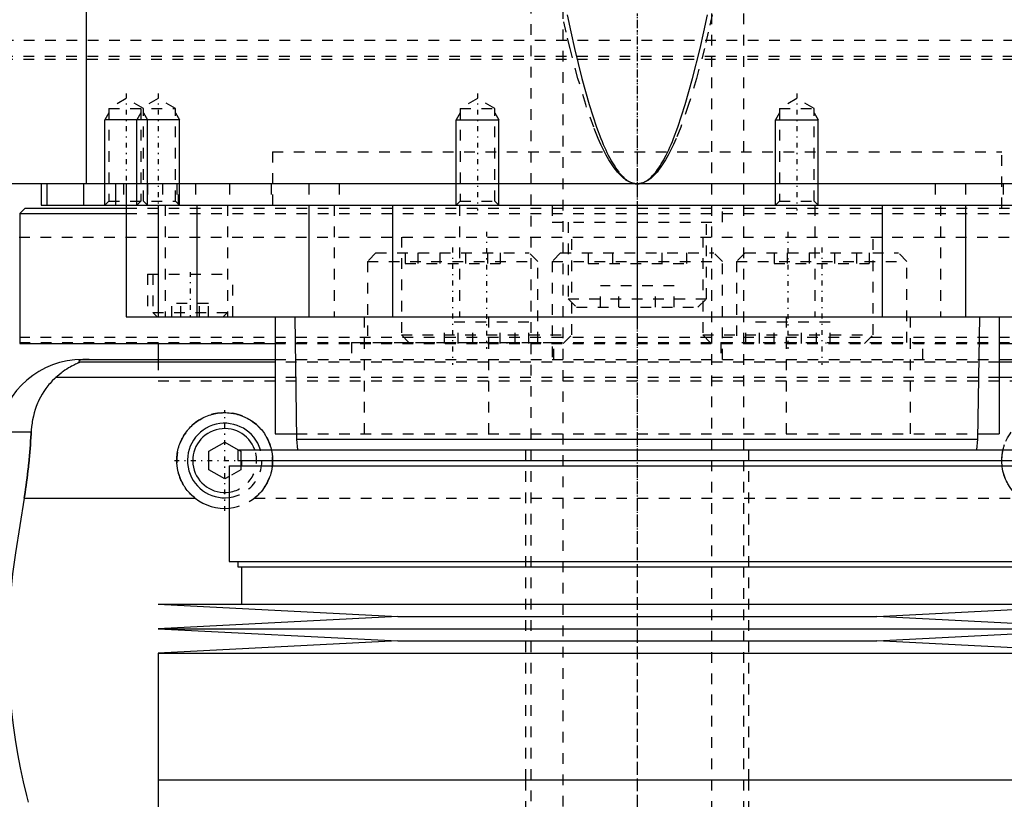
# Model space of a CAD drawing. Extents: x -105 to 105, y -139 to 487.
# Tile 5 of 11: x -58 to 34, y -41 to 32. Entities that reach past the tile are written whole.
import ezdxf

# ---------------------------------------------------------------- set-up
doc = ezdxf.new("R2010")
doc.units = 0
doc.linetypes.add('CENTER', pattern=[1.5, 0.45, -0.5, 0.05, -0.5])
doc.linetypes.add('DASHED', pattern=[2, 1, -1])
for name, color, linetype in [('AM_0', 7, 'CONTINUOUS'), ('AM_10', 7, 'CONTINUOUS'), ('AM_3', 7, 'DASHED'), ('AM_7', 7, 'CENTER')]:
    doc.layers.add(name, color=color, linetype=linetype)

msp = doc.modelspace()

# ---------------------------------------------------------------- linework, layer by layer
at = {"layer": 'AM_0', "color": 7, "linetype": 'CONTINUOUS'}
for p, q in [((-51.744, 16.5), (-51.744, 77.05)), ((62, 16.5), (-62, 16.5)), ((-56, 16.5), (-56, 14.5)), ((-55.474, 16.5), (-55.474, 14.5)), ((-52, 16.5), (-52, 14.5)), ((-49, 16.5), (-49, 14.5)), ((-48, 16.5), (-48, 4)), ((-57.5, 14.2), (-58, 13.7)), ((-57.5, 14.2), (-48.014, 14.2)), ((-56, 14.5), (56, 14.5)), ((-45.003, 14.5), (-45.003, 4)), ((-41.361, 14.5), (-41.361, 4)), ((-30.85, 14.5), (-30.85, 4)), ((-23, 14.5), (-23, 4)), ((-13, 14.5), (-13.005, 14.505)), ((0, 14.5), (0, 4)), ((13.005, 14.505), (13, 14.5)), ((23, 14.5), (23, 4)), ((30.85, 14.5), (30.85, 4)), ((-58, 13.7), (-58, 1.5)), ((-58, 13.7), (-48.014, 13.7)), ((-48, 4), (48, 4)), ((-34, 4), (-34, -7)), ((-32.175, 4), (-32, -7.5)), ((32, -7.5), (32.175, 4)), ((34, 4), (34, -7)), ((-58, 1.5), (-34.039, 1.5)), ((-45, 1.5), (-45, 0)), ((34.039, 1.5), (58, 1.5)), ((-52.11, 0), (-34, 0)), ((34, 0), (52.11, 0)), ((-34, -0.254), (-52.378, -0.254)), ((52.378, -0.254), (34, -0.254)), ((-34, -1.693), (-54.6, -1.693)), ((54.6, -1.693), (34, -1.693)), ((-60.021, -6.813), (-56.932, -6.813)), ((-34, -7), (-32.008, -7)), ((32.008, -7), (34, -7)), ((-40.25, -8.634), (-38.75, -7.768)), ((-38.75, -7.768), (-37.482, -8.5)), ((-32, -7.5), (-31.9, -8.5)), ((-32, -7.5), (32, -7.5)), ((31.9, -8.5), (32, -7.5)), ((-40.25, -10.366), (-40.25, -8.634)), ((-37.525, -8.5), (-37.525, -9.5)), ((-37.525, -8.5), (37.525, -8.5)), ((-38.325, -10), (-38.325, -19)), ((-38.325, -10), (38.325, -10)), ((-37.525, -9.5), (37.525, -9.5)), ((-37.25, -9.5), (-37.25, -10)), ((-37.175, -9.5), (-37.175, -10)), ((-38.75, -11.232), (-40.25, -10.366)), ((-38.325, -10.987), (-38.75, -11.232)), ((-57.58, -13.032), (-58.394, -18.159)), ((-57.58, -13.032), (-41.538, -13.032)), ((-38.325, -19), (38.325, -19)), ((-37.525, -19), (-37.525, -19.5)), ((-37.525, -19.5), (37.525, -19.5)), ((-37.175, -19.5), (-37.175, -23)), ((-45, -23), (-22.5, -24.15)), ((-45, -23), (45, -23)), ((22.5, -24.15), (45, -23)), ((-22.5, -24.15), (-45, -25.3)), ((-22.5, -24.15), (22.5, -24.15)), ((45, -25.3), (22.5, -24.15)), ((-45, -25.3), (-22.5, -26.45)), ((-45, -25.3), (45, -25.3)), ((22.5, -26.45), (45, -25.3)), ((-22.5, -26.45), (-45, -27.6)), ((-22.5, -26.45), (22.5, -26.45)), ((45, -27.6), (22.5, -26.45)), ((-45, -27.6), (-45, -39.5)), ((-45, -27.6), (45, -27.6)), ((-45, -39.5), (45, -39.5)), ((-45, -39.5), (-45, -52.9)), ((-45, -39.5), (0, -39.5))]:
    msp.add_line(p, q, dxfattribs=at)
for points in [[(-6.59, 32.391, 0), (-6.245, 30.764, 0), (-5.9, 29.225, 0), (-5.208, 26.409, 0), (-4.515, 23.945, 0), (-3.822, 21.831, 0), (-3.417, 20.761, 0), (-3.302, 20.477, 0), (-3.186, 20.203, 0), (-3.128, 20.069, 0), (-3.07, 19.938, 0), (-2.955, 19.684, 0), (-2.839, 19.439, 0), (-2.723, 19.204, 0), (-2.607, 18.979, 0), (-2.491, 18.763, 0), (-2.434, 18.659, 0), (-2.376, 18.558, 0), (-2.26, 18.362, 0), (-2.144, 18.176, 0), (-2.086, 18.087, 0), (-2.028, 18, 0), (-1.912, 17.833, 0), (-1.797, 17.677, 0), (-1.739, 17.602, 0), (-1.681, 17.53, 0), (-1.565, 17.393, 0), (-1.449, 17.265, 0), (-1.333, 17.148, 0), (-1.217, 17.04, 0), (-1.101, 16.942, 0), (-1.043, 16.897, 0), (-0.985, 16.854, 0), (-0.869, 16.775, 0), (-0.754, 16.707, 0), (-0.638, 16.648, 0), (-0.57, 16.618, 0), (-0.551, 16.611, 0), (-0.531, 16.603, 0), (-0.522, 16.599, 0), (-0.512, 16.596, 0), (-0.493, 16.588, 0), (-0.473, 16.582, 0), (-0.454, 16.575, 0), (-0.435, 16.569, 0), (-0.415, 16.563, 0), (-0.406, 16.56, 0), (-0.396, 16.557, 0), (-0.377, 16.552, 0), (-0.357, 16.547, 0), (-0.348, 16.544, 0), (-0.338, 16.542, 0), (-0.319, 16.537, 0), (-0.299, 16.533, 0), (-0.29, 16.531, 0), (-0.28, 16.529, 0), (-0.261, 16.525, 0), (-0.242, 16.521, 0), (-0.222, 16.518, 0), (-0.203, 16.515, 0), (-0.184, 16.512, 0), (-0.174, 16.511, 0), (-0.164, 16.51, 0), (-0.145, 16.508, 0), (-0.126, 16.506, 0), (-0.106, 16.504, 0), (-0.087, 16.503, 0), (-0.068, 16.502, 0), (-0.058, 16.501, 0), (-0.048, 16.501, 0), (-0.029, 16.5, 0), (-0.01, 16.5, 0), (0, 16.5, 0)], [(0, 16.5, 0), (0.01, 16.5, 0), (0.029, 16.5, 0), (0.048, 16.501, 0), (0.058, 16.501, 0), (0.068, 16.502, 0), (0.087, 16.503, 0), (0.106, 16.504, 0), (0.126, 16.506, 0), (0.145, 16.508, 0), (0.164, 16.51, 0), (0.174, 16.511, 0), (0.184, 16.512, 0), (0.203, 16.515, 0), (0.222, 16.518, 0), (0.242, 16.521, 0), (0.261, 16.525, 0), (0.28, 16.529, 0), (0.29, 16.531, 0), (0.299, 16.533, 0), (0.319, 16.537, 0), (0.338, 16.542, 0), (0.348, 16.544, 0), (0.357, 16.547, 0), (0.377, 16.552, 0), (0.396, 16.557, 0), (0.406, 16.56, 0), (0.415, 16.563, 0), (0.435, 16.569, 0), (0.454, 16.575, 0), (0.473, 16.582, 0), (0.493, 16.588, 0), (0.512, 16.596, 0), (0.522, 16.599, 0), (0.531, 16.603, 0), (0.551, 16.611, 0), (0.57, 16.618, 0), (0.589, 16.627, 0), (0.609, 16.635, 0), (0.628, 16.644, 0), (0.638, 16.648, 0), (0.647, 16.653, 0), (0.667, 16.662, 0), (0.686, 16.671, 0), (0.754, 16.707, 0), (0.869, 16.775, 0), (0.985, 16.854, 0), (1.043, 16.897, 0), (1.101, 16.942, 0), (1.217, 17.04, 0), (1.333, 17.148, 0), (1.449, 17.265, 0), (1.565, 17.393, 0), (1.681, 17.53, 0), (1.739, 17.602, 0), (1.797, 17.677, 0), (1.912, 17.833, 0), (2.028, 18, 0), (2.086, 18.087, 0), (2.144, 18.176, 0), (2.26, 18.362, 0), (2.376, 18.558, 0), (2.434, 18.659, 0), (2.491, 18.763, 0), (2.607, 18.979, 0), (2.723, 19.204, 0), (2.839, 19.439, 0), (2.955, 19.684, 0), (3.07, 19.938, 0), (3.128, 20.069, 0), (3.186, 20.203, 0), (3.302, 20.477, 0), (3.417, 20.761, 0), (3.822, 21.831, 0), (4.515, 23.945, 0), (5.208, 26.409, 0), (5.9, 29.225, 0), (6.245, 30.764, 0), (6.59, 32.391, 0)], [(-51.492, 0, 0), (-51.497, 0, 0), (-51.506, 0, 0), (-51.516, 0, 0), (-51.521, 0, 0), (-51.525, 0, 0), (-51.535, 0, 0), (-51.544, 0, 0), (-51.553, 0, 0), (-51.562, 0, 0), (-51.57, 0, 0), (-51.574, 0, 0), (-51.579, 0, 0), (-51.587, -0.001, 0), (-51.596, -0.001, 0), (-51.605, -0.001, 0), (-51.614, -0.001, 0), (-51.623, -0.001, 0), (-51.627, -0.001, 0), (-51.631, -0.001, 0), (-51.64, -0.001, 0), (-51.649, -0.002, 0), (-51.653, -0.002, 0), (-51.657, -0.002, 0), (-51.666, -0.002, 0), (-51.674, -0.002, 0), (-51.678, -0.002, 0), (-51.682, -0.002, 0), (-51.689, -0.003, 0), (-51.697, -0.003, 0), (-51.704, -0.003, 0), (-51.712, -0.003, 0), (-51.719, -0.003, 0), (-51.723, -0.004, 0), (-51.726, -0.004, 0), (-51.734, -0.004, 0), (-51.741, -0.004, 0), (-51.748, -0.004, 0), (-51.756, -0.005, 0), (-51.763, -0.005, 0), (-51.766, -0.005, 0), (-51.77, -0.005, 0), (-51.777, -0.006, 0), (-51.784, -0.006, 0), (-51.79, -0.006, 0), (-51.797, -0.007, 0), (-51.803, -0.007, 0), (-51.807, -0.007, 0), (-51.81, -0.007, 0), (-51.816, -0.007, 0), (-51.822, -0.008, 0), (-51.842, -0.009, 0), (-51.874, -0.011, 0), (-51.89, -0.012, 0), (-51.905, -0.013, 0), (-51.934, -0.015, 0), (-51.962, -0.017, 0), (-51.988, -0.019, 0), (-52.012, -0.022, 0), (-52.035, -0.024, 0), (-52.046, -0.025, 0), (-52.057, -0.026, 0), (-52.077, -0.029, 0), (-52.096, -0.031, 0), (-52.105, -0.032, 0), (-52.113, -0.033, 0), (-52.129, -0.036, 0), (-52.145, -0.038, 0), (-52.153, -0.039, 0), (-52.16, -0.04, 0), (-52.175, -0.043, 0), (-52.189, -0.045, 0), (-52.234, -0.053, 0), (-52.298, -0.069, 0), (-52.348, -0.084, 0), (-52.386, -0.099, 0), (-52.413, -0.113, 0), (-52.423, -0.121, 0), (-52.432, -0.128, 0), (-52.445, -0.142, 0), (-52.452, -0.157, 0), (-52.454, -0.171, 0), (-52.451, -0.186, 0), (-52.443, -0.201, 0), (-52.437, -0.209, 0), (-52.43, -0.216, 0), (-52.412, -0.231, 0), (-52.391, -0.247, 0), (-52.378, -0.254, 0)], [(-52.378, -0.254, 0), (-52.377, -0.255, 0), (-52.376, -0.256, 0), (-52.375, -0.258, 0), (-52.375, -0.259, 0), (-52.376, -0.26, 0), (-52.377, -0.263, 0), (-52.379, -0.265, 0), (-52.381, -0.268, 0), (-52.385, -0.271, 0), (-52.389, -0.274, 0), (-52.391, -0.275, 0), (-52.394, -0.277, 0), (-52.4, -0.281, 0), (-52.406, -0.284, 0), (-52.413, -0.288, 0), (-52.421, -0.292, 0), (-52.429, -0.296, 0), (-52.433, -0.299, 0), (-52.438, -0.301, 0), (-52.447, -0.306, 0), (-52.457, -0.31, 0), (-52.462, -0.313, 0), (-52.468, -0.315, 0), (-52.479, -0.321, 0), (-52.49, -0.326, 0), (-52.496, -0.329, 0), (-52.502, -0.331, 0), (-52.514, -0.337, 0), (-52.527, -0.343, 0), (-52.54, -0.349, 0), (-52.553, -0.355, 0), (-52.567, -0.361, 0), (-52.574, -0.364, 0), (-52.581, -0.368, 0), (-52.595, -0.374, 0), (-52.61, -0.381, 0), (-52.663, -0.405, 0), (-52.763, -0.452, 0), (-52.876, -0.506, 0), (-52.999, -0.568, 0), (-53.064, -0.602, 0), (-53.132, -0.638, 0), (-53.273, -0.717, 0), (-53.426, -0.807, 0), (-53.588, -0.908, 0), (-53.758, -1.021, 0), (-53.936, -1.147, 0), (-54.027, -1.214, 0), (-54.12, -1.286, 0), (-54.309, -1.438, 0), (-54.502, -1.605, 0), (-54.6, -1.693, 0)], [(-54.6, -1.693, 0), (-54.718, -1.8, 0), (-54.945, -2.021, 0), (-55.16, -2.253, 0), (-55.263, -2.372, 0), (-55.363, -2.494, 0), (-55.554, -2.744, 0), (-55.733, -3.004, 0), (-55.901, -3.271, 0), (-56.056, -3.547, 0), (-56.199, -3.831, 0), (-56.266, -3.975, 0), (-56.33, -4.121, 0), (-56.448, -4.419, 0), (-56.554, -4.722, 0), (-56.647, -5.031, 0), (-56.727, -5.345, 0), (-56.795, -5.664, 0), (-56.824, -5.825, 0), (-56.85, -5.988, 0), (-56.893, -6.315, 0), (-56.922, -6.646, 0), (-56.932, -6.813, 0)], [(-41.538, -13.032, 0), (-41.601, -12.982, 0), (-41.722, -12.879, 0), (-41.839, -12.772, 0), (-41.895, -12.718, 0), (-41.951, -12.663, 0), (-42.059, -12.55, 0), (-42.164, -12.432, 0), (-42.266, -12.309, 0), (-42.364, -12.181, 0), (-42.458, -12.05, 0), (-42.503, -11.982, 0), (-42.548, -11.914, 0), (-42.633, -11.775, 0), (-42.713, -11.632, 0), (-42.788, -11.486, 0), (-42.858, -11.337, 0), (-42.922, -11.186, 0), (-42.952, -11.109, 0), (-42.981, -11.033, 0), (-43.034, -10.877, 0), (-43.081, -10.721, 0), (-43.103, -10.642, 0), (-43.123, -10.563, 0), (-43.158, -10.405, 0), (-43.188, -10.247, 0), (-43.2, -10.168, 0), (-43.211, -10.089, 0), (-43.229, -9.931, 0), (-43.242, -9.774, 0), (-43.248, -9.619, 0), (-43.25, -9.465, 0), (-43.246, -9.311, 0), (-43.242, -9.234, 0), (-43.237, -9.156, 0), (-43.222, -9, 0), (-43.202, -8.844, 0), (-43.176, -8.688, 0), (-43.145, -8.532, 0), (-43.108, -8.377, 0), (-43.087, -8.3, 0), (-43.065, -8.223, 0), (-43.017, -8.07, 0), (-42.963, -7.919, 0), (-42.904, -7.77, 0), (-42.84, -7.624, 0), (-42.771, -7.48, 0), (-42.734, -7.409, 0), (-42.697, -7.338, 0), (-42.618, -7.2, 0), (-42.534, -7.065, 0), (-42.447, -6.934, 0), (-42.355, -6.807, 0), (-42.259, -6.683, 0), (-42.21, -6.623, 0), (-42.16, -6.564, 0), (-42.058, -6.449, 0), (-41.953, -6.339, 0), (-41.845, -6.233, 0), (-41.732, -6.13, 0), (-41.615, -6.03, 0), (-41.554, -5.981, 0), (-41.493, -5.932, 0), (-41.366, -5.838, 0), (-41.235, -5.748, 0), (-41.168, -5.705, 0), (-41.1, -5.663, 0), (-40.962, -5.581, 0), (-40.82, -5.504, 0), (-40.748, -5.468, 0), (-40.675, -5.432, 0), (-40.527, -5.366, 0), (-40.376, -5.304, 0), (-40.223, -5.248, 0), (-40.068, -5.197, 0), (-39.912, -5.153, 0), (-39.833, -5.132, 0), (-39.754, -5.114, 0), (-39.596, -5.08, 0), (-39.437, -5.053, 0), (-39.278, -5.031, 0), (-39.119, -5.015, 0), (-38.962, -5.005, 0), (-38.883, -5.002, 0), (-38.805, -5, 0), (-38.649, -5.001, 0), (-38.492, -5.007, 0), (-38.334, -5.019, 0), (-38.175, -5.037, 0), (-38.016, -5.06, 0), (-37.937, -5.074, 0), (-37.857, -5.089, 0), (-37.699, -5.124, 0), (-37.542, -5.165, 0), (-37.386, -5.212, 0), (-37.232, -5.264, 0), (-37.079, -5.322, 0), (-37.004, -5.352, 0), (-36.93, -5.385, 0), (-36.782, -5.453, 0), (-36.638, -5.526, 0), (-36.497, -5.605, 0), (-36.36, -5.687, 0), (-36.226, -5.775, 0), (-36.161, -5.82, 0), (-36.096, -5.866, 0), (-35.971, -5.961, 0), (-35.85, -6.059, 0), (-35.791, -6.109, 0), (-35.734, -6.16, 0), (-35.623, -6.264, 0), (-35.516, -6.371, 0), (-35.463, -6.426, 0), (-35.411, -6.483, 0), (-35.31, -6.599, 0), (-35.212, -6.719, 0), (-35.118, -6.844, 0), (-35.027, -6.972, 0), (-34.94, -7.105, 0), (-34.899, -7.172, 0), (-34.858, -7.241, 0), (-34.781, -7.38, 0), (-34.708, -7.522, 0), (-34.64, -7.667, 0), (-34.578, -7.814, 0), (-34.52, -7.964, 0), (-34.494, -8.039, 0), (-34.468, -8.115, 0), (-34.422, -8.268, 0), (-34.381, -8.423, 0), (-34.362, -8.5, 0)], [(-56.932, -6.813, 0), (-56.941, -6.985, 0), (-56.96, -7.331, 0), (-56.981, -7.678, 0), (-56.992, -7.852, 0), (-57.004, -8.026, 0), (-57.03, -8.374, 0), (-57.058, -8.723, 0), (-57.088, -9.071, 0), (-57.12, -9.42, 0), (-57.155, -9.769, 0), (-57.173, -9.943, 0), (-57.191, -10.117, 0), (-57.23, -10.464, 0), (-57.27, -10.81, 0), (-57.313, -11.155, 0), (-57.357, -11.498, 0), (-57.403, -11.84, 0), (-57.427, -12.01, 0), (-57.451, -12.18, 0), (-57.501, -12.52, 0), (-57.553, -12.861, 0), (-57.58, -13.032, 0)], [(34.362, -8.5, 0), (34.376, -8.442, 0), (34.406, -8.325, 0), (34.439, -8.209, 0), (34.457, -8.152, 0), (34.475, -8.094, 0), (34.514, -7.98, 0)], [(-58.394, -18.159, 0), (-58.495, -18.825, 0), (-58.674, -20.156, 0), (-58.821, -21.482, 0), (-58.882, -22.142, 0), (-58.935, -22.799, 0), (-59.018, -24.102, 0), (-59.071, -25.384, 0), (-59.094, -26.642, 0), (-59.089, -27.883, 0), (-59.057, -29.149, 0), (-59.03, -29.791, 0), (-58.995, -30.438, 0), (-58.902, -31.746, 0), (-58.777, -33.067, 0), (-58.62, -34.395, 0), (-58.431, -35.726, 0), (-58.21, -37.055, 0), (-58.088, -37.717, 0), (-57.958, -38.376, 0), (-57.676, -39.685, 0), (-57.366, -40.978, 0), (-57.2, -41.616, 0)]]:
    msp.add_polyline3d(points, dxfattribs=at)
for centre, radius, start, end in [((-52.11, -8), 8, 90, 171.46703), ((-38.75, -9.5), 3.5, 16.60155, 276.97456), ((-38.75, -9.5), 3, 19.47122, 278.1443), ((-38.75, -9.5), 4.5, 231.7104, 275.41935)]:
    msp.add_arc(centre, radius, start, end, dxfattribs=at)
at = {"layer": 'AM_10', "color": 7, "linetype": 'CONTINUOUS'}
for p, q in [((-49.621, 23.156), (-50, 22.5)), ((-46.621, 23.156), (-47, 22.5)), ((-46.379, 23.156), (-46, 22.5)), ((-43.379, 23.156), (-43, 22.5)), ((-16.621, 23.156), (-17, 22.5)), ((-13.379, 23.156), (-13, 22.5)), ((13.379, 23.156), (13, 22.5)), ((16.621, 23.156), (17, 22.5)), ((-50, 14.5), (-50, 22.5)), ((-43, 22.5), (-50, 22.5)), ((-47, 14.5), (-47, 22.5)), ((-46, 14.5), (-46, 22.5)), ((-43, 14.5), (-43, 22.5)), ((-17, 14.5), (-17, 22.5)), ((-17, 22.5), (-13, 22.5)), ((-13, 14.5), (-13, 22.5)), ((13, 14.5), (13, 22.5)), ((13, 22.5), (17, 22.5)), ((17, 14.5), (17, 22.5))]:
    msp.add_line(p, q, dxfattribs=at)
at = {"layer": 'AM_3', "color": 6, "linetype": 'DASHED'}
for p, q in [((-7, 419), (-7, -110.5)), ((7, -110.5), (7, 419)), ((-10, 403.5), (-10, -70.5)), ((10, -70.5), (10, 403.5)), ((-61.606, 30), (61.606, 30)), ((-61.656, 28.2), (61.656, 28.2)), ((-61.648, 28.5), (61.648, 28.5)), ((-48, 24.5), (-49.621, 23.564)), ((-46.379, 23.564), (-48, 24.5)), ((-45, 24.5), (-46.621, 23.564)), ((-43.379, 23.564), (-45, 24.5)), ((-15, 24.5), (-16.621, 23.564)), ((-13.379, 23.564), (-15, 24.5)), ((15, 24.5), (13.379, 23.564)), ((16.621, 23.564), (15, 24.5)), ((-49.621, 23.564), (-49.621, 14.879)), ((-49.621, 23.564), (-43.379, 23.564)), ((-46.621, 23.564), (-46.621, 14.879)), ((-46.379, 14.879), (-46.379, 23.564)), ((-43.379, 14.879), (-43.379, 23.564)), ((-16.621, 23.564), (-16.621, 14.879)), ((-16.621, 23.564), (-13.379, 23.564)), ((-13.379, 14.879), (-13.379, 23.564)), ((13.379, 23.564), (13.379, 14.879)), ((13.379, 23.564), (16.621, 23.564)), ((16.621, 14.879), (16.621, 23.564)), ((-34.25, 19.5), (34.25, 19.5)), ((-34.25, 19.5), (-34.25, 14.2)), ((-34.25, 19.5), (0, 19.5)), ((34.25, 14.2), (34.25, 19.5)), ((79.5, 16.5), (-79.5, 16.5)), ((-48.25, 16.5), (-48.25, 14.5)), ((-46, 16.5), (-46, 14.5)), ((-44.587, 16.5), (-44.587, 14.5)), ((-43.236, 16.5), (-43.236, 14.5)), ((-43.087, 14.5), (-43.087, 16.5)), ((-41.5, 16.5), (-41.5, 14.5)), ((-38.286, 16.5), (-38.286, 14.5)), ((-34.381, 16.5), (-34.381, 14.5)), ((-30.84, 16.5), (-30.84, 14.5)), ((-28, 16.5), (-28, 14.5)), ((28, 16.5), (28, 14.5)), ((30.84, 16.5), (30.84, 14.5)), ((34.381, 16.5), (34.381, 14.5)), ((-49.621, 14.879), (-50, 14.5)), ((-49.621, 14.879), (-43.379, 14.879)), ((-46.621, 14.879), (-47, 14.5)), ((-46, 14.5), (-46.379, 14.879)), ((-43, 14.5), (-43.379, 14.879)), ((-16.621, 14.879), (-17, 14.5)), ((-16.621, 14.879), (-13.379, 14.879)), ((-13.005, 14.505), (-13.379, 14.879)), ((13.379, 14.879), (13.005, 14.505)), ((13.379, 14.879), (16.621, 14.879)), ((17, 14.5), (16.621, 14.879)), ((-48.014, 14.2), (48.014, 14.2)), ((-44.341, 14.5), (-44.341, 4)), ((-38.5, 14.5), (-38.5, 4)), ((-28.477, 14.5), (-28.477, 4)), ((-16.695, 14.5), (-16.695, 4)), ((-8, 14.5), (-8, 12.9)), ((8, 12.9), (8, 14.5)), ((16.695, 14.5), (16.695, 4)), ((28.477, 14.5), (28.477, 4)), ((-48.014, 13.7), (48.014, 13.7)), ((-8, 12.9), (8, 12.9)), ((-6.5, 12.9), (-6.5, 5.7)), ((6.5, 5.7), (6.5, 12.9)), ((-58.063, 11.5), (58.063, 11.5)), ((-22.155, 11.5), (-22.155, 2.3)), ((-6.155, 2.3), (-6.155, 11.5)), ((6.155, 11.5), (6.155, 2.3)), ((22.155, 2.3), (22.155, 11.5)), ((-24.541, 10), (-25.341, 9.2)), ((-24.541, 10), (-10.141, 10)), ((-21.802, 10), (-21.802, 9)), ((-20.607, 10), (-20.607, 9)), ((-18.536, 10), (-18.536, 9)), ((-16.145, 10), (-16.145, 9)), ((-14.075, 10), (-14.075, 9)), ((-12.879, 10), (-12.879, 9)), ((-9.341, 9.2), (-10.141, 10)), ((-7.2, 10), (-8, 9.2)), ((-7.2, 10), (7.2, 10)), ((-4.619, 10), (-4.619, 9)), ((-2.309, 10), (-2.309, 9)), ((2.309, 10), (2.309, 9)), ((4.619, 10), (4.619, 9)), ((8, 9.2), (7.2, 10)), ((10.141, 10), (9.341, 9.2)), ((10.141, 10), (24.541, 10)), ((12.879, 10), (12.879, 9)), ((14.075, 10), (14.075, 9)), ((16.145, 10), (16.145, 9)), ((18.536, 10), (18.536, 9)), ((20.607, 10), (20.607, 9)), ((21.802, 10), (21.802, 9)), ((25.341, 9.2), (24.541, 10)), ((-25.341, 9.2), (-25.341, 1.6)), ((-25.341, 9.2), (-9.341, 9.2)), ((-21.802, 9), (-12.879, 9)), ((-9.341, 1.6), (-9.341, 9.2)), ((-8, 9.2), (-8, 0)), ((-8, 9.2), (8, 9.2)), ((-4.619, 9), (4.619, 9)), ((8, 0), (8, 9.2)), ((9.341, 9.2), (9.341, 1.6)), ((9.341, 9.2), (25.341, 9.2)), ((12.879, 9), (21.802, 9)), ((25.341, 1.6), (25.341, 9.2)), ((-46, 8), (-46, 4)), ((-46, 8), (-38, 8)), ((-45.5, 8), (-45.5, 4.4)), ((-38, 4), (-38, 8)), ((-3.464, 4.9), (-3.464, 6.9)), ((3.464, 6.9), (-3.464, 6.9)), ((-1.732, 4.9), (-1.732, 6.9)), ((1.732, 4.9), (1.732, 6.9)), ((3.464, 4.9), (3.464, 6.9)), ((-6.5, 5.7), (-5.7, 4.9)), ((-6.5, 5.7), (6.5, 5.7)), ((5.7, 4.9), (6.5, 5.7)), ((-43.732, 4), (-43.732, 5.25)), ((-40.268, 5.25), (-43.732, 5.25)), ((-42.866, 4), (-42.866, 5.25)), ((-41.134, 4), (-41.134, 5.25)), ((-40.268, 4), (-40.268, 5.25)), ((-5.7, 4.9), (5.7, 4.9)), ((-45.5, 4.4), (-45.1, 4)), ((-45.5, 4.4), (-38.5, 4.4)), ((-38.9, 4), (-38.5, 4.4)), ((-25.65, 4), (-25.65, -7)), ((-13.979, 4), (-13.979, -7)), ((13.979, 4), (13.979, -7)), ((25.65, 4), (25.65, -7)), ((-18.115, 1.5), (-18.115, 3.5)), ((-10.195, 3.5), (-18.115, 3.5)), ((-16.833, 1.5), (-16.833, 3.5)), ((-15.437, 1.5), (-15.437, 3.5)), ((-12.873, 1.5), (-12.873, 3.5)), ((-11.477, 1.5), (-11.477, 3.5)), ((-10.195, 1.5), (-10.195, 3.5)), ((10.195, 1.5), (10.195, 3.5)), ((18.115, 3.5), (10.195, 3.5)), ((11.477, 1.5), (11.477, 3.5)), ((12.873, 1.5), (12.873, 3.5)), ((15.437, 1.5), (15.437, 3.5)), ((16.833, 1.5), (16.833, 3.5)), ((18.115, 1.5), (18.115, 3.5)), ((-58.042, 2.08), (58.042, 2.08)), ((-22.155, 2.3), (-21.355, 1.5)), ((-22.155, 2.3), (-6.155, 2.3)), ((-6.955, 1.5), (-6.155, 2.3)), ((6.155, 2.3), (6.955, 1.5)), ((6.155, 2.3), (22.155, 2.3)), ((21.355, 1.5), (22.155, 2.3)), ((-58.019, 1.58), (58.019, 1.58)), ((-45, 1.58), (-45, 1.5)), ((-34.039, 1.5), (34.039, 1.5)), ((-26.841, 1.6), (-26.841, 0)), ((-26.841, 1.6), (-7.841, 1.6)), ((-17.726, 1.5), (-17.726, 1.6)), ((-12.261, 1.6), (-12.261, 1.5)), ((-7.841, 0), (-7.841, 1.6)), ((7.841, 1.6), (7.841, 0)), ((7.841, 1.6), (26.841, 1.6)), ((12.261, 1.5), (12.261, 1.6)), ((17.726, 1.6), (17.726, 1.5)), ((26.841, 0), (26.841, 1.6)), ((-45, 0), (-45, -2)), ((-34, 0), (34, 0)), ((34, -0.254), (-34, -0.254)), ((34, -1.693), (-34, -1.693)), ((-45, -2), (45, -2)), ((-45, -2), (45, -2)), ((-32.008, -7), (32.008, -7)), ((-37.482, -8.5), (-37.25, -8.634)), ((-37.25, -8.634), (-37.25, -9.5)), ((-10.5, -8.5), (-10.5, -39.5)), ((10.5, -39.5), (10.5, -8.5)), ((-37.25, -10), (-37.25, -10.366)), ((-37.25, -10.366), (-38.325, -10.987)), ((-35.962, -13.032), (35.962, -13.032)), ((-10.5, -39.5), (-10.5, -70.5)), ((10.5, -70.5), (10.5, -39.5))]:
    msp.add_line(p, q, dxfattribs=at)
for points in [[(0, 16.5, 0), (-0.01, 16.5, 0), (-0.031, 16.5, 0), (-0.052, 16.501, 0), (-0.062, 16.501, 0), (-0.072, 16.502, 0), (-0.093, 16.503, 0), (-0.114, 16.504, 0), (-0.134, 16.506, 0), (-0.155, 16.508, 0), (-0.176, 16.51, 0), (-0.186, 16.511, 0), (-0.196, 16.512, 0), (-0.217, 16.515, 0), (-0.238, 16.518, 0), (-0.258, 16.521, 0), (-0.279, 16.525, 0), (-0.3, 16.529, 0), (-0.31, 16.531, 0), (-0.32, 16.533, 0), (-0.341, 16.537, 0), (-0.362, 16.542, 0), (-0.372, 16.544, 0), (-0.382, 16.547, 0), (-0.403, 16.552, 0), (-0.424, 16.557, 0), (-0.434, 16.56, 0), (-0.444, 16.563, 0), (-0.465, 16.569, 0), (-0.486, 16.575, 0), (-0.506, 16.582, 0), (-0.527, 16.588, 0), (-0.548, 16.595, 0), (-0.558, 16.599, 0), (-0.568, 16.603, 0), (-0.589, 16.61, 0), (-0.61, 16.618, 0), (-0.682, 16.648, 0), (-0.806, 16.707, 0), (-0.93, 16.775, 0), (-1.054, 16.854, 0), (-1.116, 16.896, 0), (-1.178, 16.942, 0), (-1.302, 17.04, 0), (-1.426, 17.147, 0), (-1.549, 17.265, 0), (-1.673, 17.392, 0), (-1.797, 17.529, 0), (-1.859, 17.601, 0), (-1.921, 17.676, 0), (-2.045, 17.832, 0), (-2.169, 17.999, 0), (-2.231, 18.086, 0), (-2.293, 18.175, 0), (-2.417, 18.361, 0), (-2.541, 18.557, 0), (-2.603, 18.658, 0), (-2.664, 18.762, 0), (-2.788, 18.977, 0), (-2.912, 19.202, 0), (-3.036, 19.437, 0), (-3.16, 19.682, 0), (-3.284, 19.936, 0), (-3.345, 20.067, 0), (-3.407, 20.201, 0), (-3.531, 20.474, 0), (-3.655, 20.758, 0), (-4.088, 21.828, 0), (-4.829, 23.941, 0), (-5.57, 26.404, 0), (-6.311, 29.219, 0), (-6.68, 30.758, 0), (-7.05, 32.384, 0)], [(7.05, 32.384, 0), (6.68, 30.758, 0), (6.311, 29.219, 0), (5.57, 26.404, 0), (4.829, 23.941, 0), (4.088, 21.828, 0), (3.655, 20.758, 0), (3.531, 20.474, 0), (3.407, 20.201, 0), (3.345, 20.067, 0), (3.284, 19.936, 0), (3.16, 19.682, 0), (3.036, 19.437, 0), (2.912, 19.202, 0), (2.788, 18.977, 0), (2.664, 18.762, 0), (2.603, 18.658, 0), (2.541, 18.557, 0), (2.417, 18.361, 0), (2.293, 18.175, 0), (2.231, 18.086, 0), (2.169, 17.999, 0), (2.045, 17.832, 0), (1.921, 17.676, 0), (1.859, 17.601, 0), (1.797, 17.529, 0), (1.673, 17.392, 0), (1.549, 17.265, 0), (1.426, 17.147, 0), (1.302, 17.04, 0), (1.178, 16.942, 0), (1.116, 16.896, 0), (1.054, 16.854, 0), (0.93, 16.775, 0), (0.806, 16.707, 0), (0.682, 16.648, 0), (0.558, 16.599, 0), (0.486, 16.575, 0), (0.465, 16.569, 0), (0.444, 16.563, 0), (0.434, 16.56, 0), (0.424, 16.557, 0), (0.403, 16.552, 0), (0.382, 16.547, 0), (0.372, 16.544, 0), (0.362, 16.542, 0), (0.341, 16.537, 0), (0.32, 16.533, 0), (0.31, 16.531, 0), (0.3, 16.529, 0), (0.279, 16.525, 0), (0.258, 16.521, 0), (0.238, 16.518, 0), (0.217, 16.515, 0), (0.196, 16.512, 0), (0.186, 16.511, 0), (0.176, 16.51, 0), (0.155, 16.508, 0), (0.134, 16.506, 0), (0.114, 16.504, 0), (0.093, 16.503, 0), (0.072, 16.502, 0), (0.062, 16.501, 0), (0.052, 16.501, 0), (0.031, 16.5, 0), (0.01, 16.5, 0), (0, 16.5, 0)], [(-57.58, -13.032, 0), (-57.553, -12.861, 0), (-57.501, -12.52, 0), (-57.451, -12.18, 0), (-57.427, -12.01, 0), (-57.403, -11.84, 0), (-57.357, -11.498, 0), (-57.313, -11.155, 0), (-57.27, -10.81, 0), (-57.23, -10.464, 0), (-57.191, -10.117, 0), (-57.173, -9.943, 0), (-57.155, -9.769, 0), (-57.12, -9.42, 0), (-57.088, -9.071, 0), (-57.058, -8.723, 0), (-57.03, -8.374, 0), (-57.004, -8.026, 0), (-56.992, -7.852, 0), (-56.981, -7.678, 0), (-56.96, -7.331, 0), (-56.941, -6.985, 0), (-56.932, -6.813, 0)], [(-34.362, -8.5, 0), (-34.356, -8.528, 0), (-34.344, -8.584, 0), (-34.333, -8.639, 0), (-34.328, -8.667, 0), (-34.323, -8.695, 0), (-34.313, -8.751, 0), (-34.304, -8.807, 0), (-34.295, -8.862, 0), (-34.288, -8.918, 0), (-34.281, -8.974, 0), (-34.278, -9.002, 0), (-34.275, -9.03, 0), (-34.269, -9.085, 0), (-34.264, -9.141, 0), (-34.26, -9.197, 0), (-34.257, -9.252, 0), (-34.254, -9.307, 0), (-34.253, -9.335, 0), (-34.252, -9.363, 0), (-34.251, -9.418, 0), (-34.25, -9.472, 0), (-34.25, -9.5, 0)], [(34.25, -9.5, 0), (34.25, -9.472, 0), (34.251, -9.418, 0), (34.252, -9.363, 0), (34.253, -9.335, 0), (34.254, -9.307, 0), (34.257, -9.252, 0), (34.26, -9.197, 0), (34.264, -9.141, 0), (34.269, -9.085, 0), (34.275, -9.03, 0), (34.278, -9.002, 0), (34.281, -8.974, 0), (34.288, -8.918, 0), (34.295, -8.862, 0), (34.304, -8.807, 0), (34.313, -8.751, 0), (34.323, -8.695, 0), (34.328, -8.667, 0), (34.333, -8.639, 0), (34.344, -8.584, 0), (34.356, -8.528, 0), (34.362, -8.5, 0)], [(-34.278, -10, 0), (-34.29, -10.096, 0), (-34.32, -10.29, 0), (-34.359, -10.485, 0), (-34.382, -10.581, 0), (-34.407, -10.678, 0), (-34.464, -10.87, 0), (-34.529, -11.06, 0), (-34.603, -11.247, 0), (-34.685, -11.431, 0), (-34.776, -11.611, 0), (-34.824, -11.699, 0), (-34.874, -11.786, 0), (-34.979, -11.956, 0), (-35.092, -12.12, 0), (-35.21, -12.279, 0), (-35.335, -12.43, 0), (-35.464, -12.574, 0), (-35.53, -12.644, 0), (-35.597, -12.711, 0), (-35.738, -12.843, 0), (-35.885, -12.97, 0), (-35.962, -13.032, 0)], [(-34.25, -9.5, 0), (-34.251, -9.582, 0), (-34.257, -9.748, 0), (-34.269, -9.915, 0), (-34.278, -10, 0)], [(34.278, -10, 0), (34.269, -9.915, 0), (34.257, -9.748, 0), (34.251, -9.582, 0), (34.25, -9.5, 0)], [(35.962, -13.032, 0), (35.885, -12.97, 0), (35.738, -12.843, 0), (35.597, -12.711, 0), (35.53, -12.644, 0), (35.464, -12.574, 0), (35.335, -12.43, 0), (35.21, -12.279, 0), (35.092, -12.12, 0), (34.979, -11.956, 0), (34.874, -11.786, 0), (34.824, -11.699, 0), (34.776, -11.611, 0), (34.685, -11.431, 0), (34.603, -11.247, 0), (34.529, -11.06, 0), (34.464, -10.87, 0), (34.407, -10.678, 0), (34.382, -10.581, 0), (34.359, -10.485, 0), (34.32, -10.29, 0), (34.29, -10.096, 0), (34.278, -10, 0)]]:
    msp.add_polyline3d(points, dxfattribs=at)
msp.add_circle((38.75, -9.5), 4.5, dxfattribs=at)
for radius, start, end in [(4.5, 275.41935, 231.7104), (3, 278.1443, 19.47122), (3.5, 276.97456, 16.60155)]:
    msp.add_arc((-38.75, -9.5), radius, start, end, dxfattribs=at)
at = {"layer": 'AM_7', "color": 4, "linetype": 'CENTER'}
for p, q in [((0, 487.475), (0, -138.975)), ((0, 352.425), (0, -16.925)), ((0, 242.7), (0, -37.19)), ((-48, 25), (-48, 14)), ((-45, 25), (-45, 14)), ((-15, 25), (-15, 14)), ((15, 25), (15, 14)), ((0, 20.475), (0, -81.35)), ((-14.155, 12), (-14.155, 1)), ((14.155, 12), (14.155, 1)), ((-17.341, 10.5), (-17.341, -0.5)), ((17.341, 10.5), (17.341, -0.5)), ((-42, 8.2), (-42, 3.8)), ((-38.75, -14.225), (-38.75, -4.775)), ((0, -5.4), (0, -73.6)), ((0, -6.95), (0, -41.05)), ((-43.475, -9.5), (-34.025, -9.5)), ((34.025, -9.5), (43.475, -9.5))]:
    msp.add_line(p, q, dxfattribs=at)

doc.saveas('drawing.dxf')
